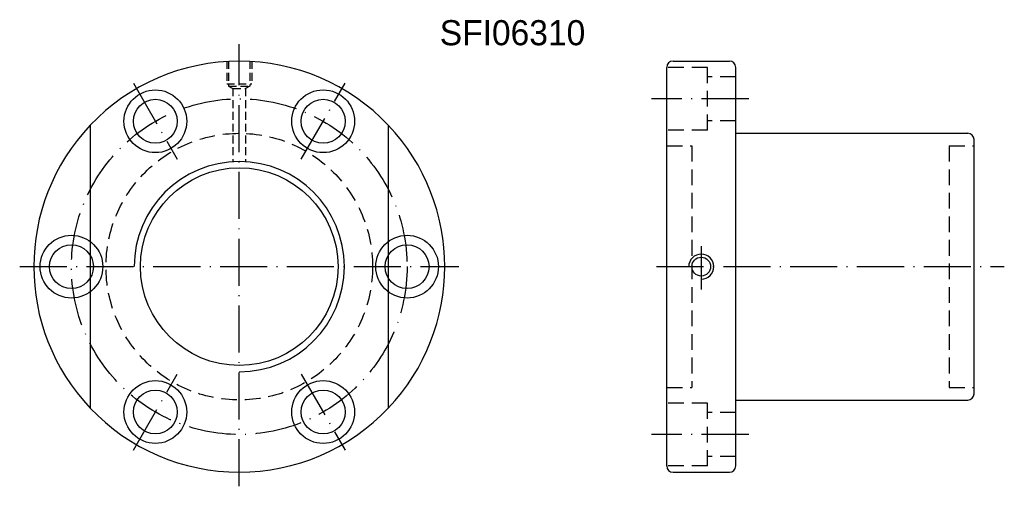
# Model space of a CAD drawing. Extents: x 64 to 378, y 142 to 291.
import ezdxf

# ---------------------------------------------------------------- set-up
doc = ezdxf.new("R2010")
doc.units = 0
doc.header["$MEASUREMENT"] = 0
doc.linetypes.add('CL-5', pattern=[7.1, 5, -1, 0.1, -1])
doc.linetypes.add('DASHED', pattern=[0.75, 0.5, -0.25])
for name, color, linetype in [('CL', 1, 'CL-5'), ('DIM', 4, 'CONTINUOUS'), ('HID', 2, 'DASHED'), ('OUT', 3, 'CONTINUOUS')]:
    doc.layers.add(name, color=color, linetype=linetype)

msp = doc.modelspace()

# ---------------------------------------------------------------- linework, layer by layer
at = {"layer": 'CL', "color": 7, "ltscale": 3}
for p, q in [((134.4, 142.35), (134.4, 283.26)), ((100.65, 270.81), (114.65, 246.56)), ((154.15, 246.56), (168.15, 270.81)), ((296.81, 265.85), (265.85, 265.85)), ((64.4, 212.35), (204.4, 212.35)), ((267.43, 212.35), (378.3, 212.35)), ((100.65, 153.89), (114.65, 178.14)), ((154.15, 178.14), (168.15, 153.89)), ((296.81, 158.85), (265.85, 158.85))]:
    msp.add_line(p, q, dxfattribs=at)
at = {"layer": 'CL', "color": 7, "ltscale": 5}
msp.add_line((281.68, 218.86), (281.68, 205.11), dxfattribs=at)
at = {"layer": 'CL', "color": 7, "ltscale": 3}
msp.add_circle((134.4, 212.35), 53.5, dxfattribs=at)
at = {"layer": 'DIM', "color": 7}
msp.add_circle((134.4, 212.35), 31.5, dxfattribs=at)
at = {"layer": 'DIM', "color": 7, "ltscale": 10}
for centre, radius in [((80.9, 212.35), 10), ((187.9, 212.35), 10), ((80.9, 212.35), 7), ((187.9, 212.35), 7)]:
    msp.add_circle(centre, radius, dxfattribs=at)
for start, end in [(136.4847, 223.5153), (316.4847, 43.5153)]:
    msp.add_arc((134.4, 212.35), 65.5, start, end, dxfattribs=at)
at = {"layer": 'DIM', "color": 7}
msp.add_arc((134.4, 212.35), 33.5, 270, 180, dxfattribs=at)
at = {"layer": 'DIM', "color": 7, "ltscale": 5}
msp.add_arc((281.68, 212.35), 4, 270, 180, dxfattribs=at)
at = {"layer": 'HID', "color": 7, "ltscale": 5}
for p, q in [((130.4, 277.85), (130.4, 270.65)), ((131, 277.85), (131, 269.85)), ((137.8, 277.85), (137.8, 269.85)), ((138.4, 277.85), (138.4, 270.65)), ((130.4, 270.65), (138.4, 270.65)), ((131, 269.85), (137.8, 269.85)), ((131, 269.85), (132.4, 269.15)), ((132.4, 269.15), (132.4, 245.63)), ((132.4, 269.15), (136.4, 269.15)), ((137.8, 269.85), (136.4, 269.15)), ((136.4, 269.15), (136.4, 245.63)), ((270.68, 172.35), (270.68, 252.35))]:
    msp.add_line(p, q, dxfattribs=at)
at = {"layer": 'HID', "color": 7, "ltscale": 10}
for p, q in [((283.68, 275.85), (270.68, 275.85)), ((283.68, 255.85), (283.68, 275.85)), ((292.68, 272.85), (283.68, 272.85)), ((292.68, 258.85), (283.68, 258.85)), ((283.68, 255.85), (270.68, 255.85)), ((270.68, 250.85), (278.68, 250.85)), ((278.68, 250.85), (278.68, 173.85)), ((360.68, 250.85), (360.68, 173.85)), ((360.68, 250.85), (368.68, 250.85)), ((270.68, 173.85), (278.68, 173.85)), ((360.68, 173.85), (368.68, 173.85)), ((283.68, 168.85), (270.68, 168.85)), ((283.68, 148.85), (283.68, 168.85)), ((292.68, 165.85), (283.68, 165.85)), ((292.68, 151.85), (283.68, 151.85)), ((283.68, 148.85), (270.68, 148.85))]:
    msp.add_line(p, q, dxfattribs=at)
msp.add_circle((134.4, 212.35), 42.5, dxfattribs=at)
at = {"layer": 'OUT', "color": 7, "ltscale": 5}
for p, q in [((272.68, 277.85), (290.68, 277.85)), ((270.68, 148.85), (270.68, 275.85)), ((292.68, 148.85), (292.68, 275.85)), ((292.68, 254.85), (366.68, 254.85)), ((368.68, 171.85), (368.68, 252.85)), ((368.68, 171.85), (368.68, 252.85)), ((292.68, 169.85), (366.68, 169.85)), ((272.68, 146.85), (290.68, 146.85))]:
    msp.add_line(p, q, dxfattribs=at)
at = {"layer": 'OUT', "color": 7, "ltscale": 10}
for p, q in [((86.9, 257.45), (86.9, 167.25)), ((181.9, 257.45), (181.9, 167.25))]:
    msp.add_line(p, q, dxfattribs=at)
for centre, radius in [((107.65, 258.68), 10), ((161.15, 258.68), 10), ((107.65, 258.68), 7), ((161.15, 258.68), 7), ((107.65, 166.02), 10), ((161.15, 166.02), 10), ((107.65, 166.02), 7), ((161.15, 166.02), 7)]:
    msp.add_circle(centre, radius, dxfattribs=at)
at = {"layer": 'OUT', "color": 7, "ltscale": 5}
msp.add_circle((281.68, 212.35), 3, dxfattribs=at)
at = {"layer": 'OUT', "color": 7, "ltscale": 10}
for start, end in [(43.5153, 136.4847), (223.5153, 316.4847)]:
    msp.add_arc((134.4, 212.35), 65.5, start, end, dxfattribs=at)
at = {"layer": 'OUT', "color": 7, "ltscale": 5}
for centre, start, end in [((272.68, 275.85), 90, 180), ((290.68, 275.85), 0, 90), ((366.68, 252.85), 0, 90), ((366.68, 171.85), 270, 0), ((272.68, 148.85), 180, 270), ((290.68, 148.85), 270, 0)]:
    msp.add_arc(centre, 2, start, end, dxfattribs=at)

# ---------------------------------------------------------------- texts
at = {"layer": 'DIM', "color": 7}
msp.add_text('SFI06310', height=8, dxfattribs=at).set_placement((198.32, 282.91))

doc.saveas('drawing.dxf')
